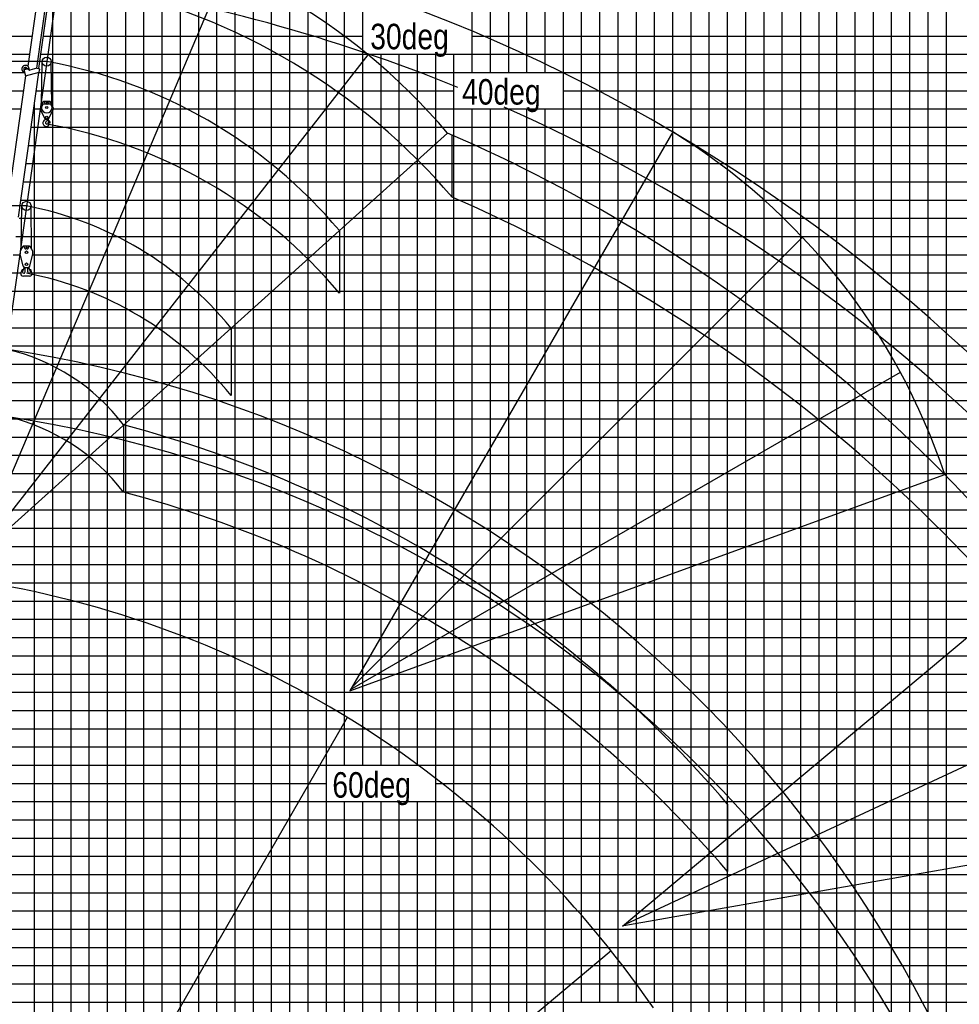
# Model space of a CAD drawing. Extents: x -390590 to 48051, y -92424 to 51651.
# Tile 9 of 37: x -364625 to -313100, y -42350 to 11668. Entities that reach past the tile are written whole.
import ezdxf

# ---------------------------------------------------------------- set-up
doc = ezdxf.new("R2010")
doc.units = 0
doc.layers.get('0').update_dxf_attribs({"linetype": 'CONTINUOUS'})

msp = doc.modelspace()

# ---------------------------------------------------------------- linework, layer by layer
at = {"color": 252, "linetype": 'Continuous'}
for p, q in [((-357809.592897, -78228.802241), (-357809.592897, 31771.197759)), ((-356809.592897, -78228.802241), (-356809.592897, 31771.197759)), ((-355809.592897, -78228.802241), (-355809.592897, 31771.197759)), ((-354809.592897, -78228.802241), (-354809.592897, 31771.197759)), ((-347809.592897, -78228.802241), (-347809.592897, 31771.197759)), ((-346809.592897, -29228.802241), (-346809.592897, 31771.197759)), ((-345809.592897, -29228.802241), (-345809.592897, 31771.197759)), ((-339809.592897, 8771.197759), (-339809.592897, 31771.197759)), ((-337809.592897, 8771.197759), (-337809.592897, 31771.197759)), ((-336809.592897, 8771.197759), (-336809.592897, 31771.197759)), ((-335809.592897, 8771.197759), (-335809.592897, 31771.197759)), ((-334809.592897, -78228.802241), (-334809.592897, 31771.197759)), ((-332809.592897, -42228.802241), (-332809.592897, 31771.197759)), ((-331809.592897, -42228.802241), (-331809.592897, 31771.197759)), ((-330809.592897, -42228.802241), (-330809.592897, 31771.197759)), ((-329809.592897, -42228.802241), (-329809.592897, 31771.197759)), ((-327809.592897, -78228.802241), (-327809.592897, 31771.197759)), ((-326809.592897, -78228.802241), (-326809.592897, 31771.197759)), ((-325809.592897, -78228.802241), (-325809.592897, 31771.197759)), ((-324809.592897, -58228.802241), (-324809.592897, 31771.197759)), ((-322809.592897, -58228.802241), (-322809.592897, 31771.197759)), ((-321809.592897, 31771.197759), (-321809.592897, -58228.802241)), ((-320809.592897, 31771.197759), (-320809.592897, -58228.802241)), ((-319809.592897, -78228.802241), (-319809.592897, 31771.197759)), ((-317809.592897, -78228.802241), (-317809.592897, 31771.197759)), ((-316809.592897, -78228.802241), (-316809.592897, 31771.197759)), ((-315809.592897, -78228.802241), (-315809.592897, 31771.197759)), ((-314809.592897, -78228.802241), (-314809.592897, 31771.197759)), ((-360809.592897, -78228.802241), (-360809.592897, 17771.197759)), ((-359809.592897, -78228.802241), (-359809.592897, 17771.197759)), ((-352809.592897, -78228.802241), (-352809.592897, 16771.197759)), ((-351809.592897, -78228.802241), (-351809.592897, 16771.197759)), ((-350809.592897, -78228.802241), (-350809.592897, 16771.197759)), ((-349809.592897, -78228.802241), (-349809.592897, 16771.197759)), ((-362809.592897, 6876.62232), (-362809.592897, 14565.021066)), ((-361809.592897, -78228.802241), (-361809.592897, 13650.109324)), ((-373809.592897, 10771.197759), (-363954.032271, 10771.197759)), ((-363342.690051, 10771.197759), (-345809.592897, 10771.197759)), ((-339809.592897, 10771.197759), (-283809.592897, 10771.197759)), ((-373809.592897, 9771.197759), (-364094.549399, 9771.197759)), ((-363483.207179, 9771.197759), (-283809.592897, 9771.197759)), ((-344809.592897, -29228.802241), (-344809.592897, 9771.197759)), ((-342809.592897, -29228.802241), (-342809.592897, 9771.197759)), ((-341809.592897, -78228.802241), (-341809.592897, 9771.197759)), ((-340809.592897, -78228.802241), (-340809.592897, 9771.197759)), ((-373809.592897, 8771.197759), (-364375.543604, 8771.197759)), ((-363569.720557, 8771.197759), (-283809.592897, 8771.197759)), ((-373809.592897, 7771.197759), (-364423.710613, 7771.197759)), ((-363710.261399, 7771.197759), (-340809.592897, 7771.197759)), ((-334809.592897, 7771.197759), (-283809.592897, 7771.197759)), ((-362809.592897, -78228.802241), (-362809.592897, 6716.613658)), ((-339809.592897, -78228.802241), (-339809.592897, 6771.197759)), ((-337809.592897, -78228.802241), (-337809.592897, 6771.197759)), ((-336809.592897, -78228.802241), (-336809.592897, 6771.197759)), ((-335809.592897, -78228.802241), (-335809.592897, 6771.197759)), ((-363991.343082, 5771.197759), (-283809.592897, 5771.197759)), ((-364131.883923, 4771.197759), (-283809.592897, 4771.197759)), ((-364272.424765, 3771.197759), (-283809.592897, 3771.197759)), ((-364412.965606, 2771.197759), (-283809.592897, 2771.197759)), ((-364648.714481, 771.197759), (-283809.592897, 771.197759)), ((-364834.588131, -228.802241), (-283809.592897, -228.802241)), ((-364974.047251, -1228.802241), (-364590.611842, -1228.802241)), ((-363916.249443, -1228.802241), (-283809.592897, -1228.802241)), ((-365114.588093, -2228.802241), (-364558.997559, -2228.802241)), ((-363947.862493, -2228.802241), (-283809.592897, -2228.802241)), ((-365395.669776, -4228.802241), (-283809.592897, -4228.802241)), ((-365536.210617, -5228.802241), (-283809.592897, -5228.802241)), ((-365676.751459, -6228.802241), (-283809.592897, -6228.802241)), ((-365779.045853, -7228.802241), (-283809.592897, -7228.802241)), ((-365054.505107, -9228.802241), (-283809.592897, -9228.802241)), ((-365092.529223, -10228.802241), (-283809.592897, -10228.802241)), ((-366341.209219, -11228.802241), (-283809.592897, -11228.802241)), ((-366390.636597, -12228.802241), (-283809.592897, -12228.802241)), ((-366357.51707, -14228.802241), (-283809.592897, -14228.802241)), ((-366368.248319, -15228.802241), (-283809.592897, -15228.802241)), ((-366337.832435, -16228.802241), (-283809.592897, -16228.802241)), ((-366348.559401, -17228.802241), (-283809.592897, -17228.802241)), ((-366250.029978, -19228.802241), (-283809.592897, -19228.802241)), ((-367177.226734, -20228.802241), (-283809.592897, -20228.802241)), ((-366299.677207, -21228.802241), (-283809.592897, -21228.802241)), ((-366184.865892, -22228.802241), (-283809.592897, -22228.802241)), ((-367546.513269, -24228.802241), (-283809.592897, -24228.802241)), ((-367833.479102, -25228.802241), (-283809.592897, -25228.802241)), ((-367974.019937, -26228.802241), (-283809.592897, -26228.802241)), ((-368114.560771, -27228.802241), (-283809.592897, -27228.802241)), ((-368395.642441, -29228.802241), (-283809.592897, -29228.802241)), ((-368536.183275, -30228.802241), (-347809.592897, -30228.802241)), ((-341809.592897, -30228.802241), (-283809.592897, -30228.802241)), ((-368676.72411, -31228.802241), (-283809.592897, -31228.802241)), ((-346809.592897, -78228.802241), (-346809.592897, -31228.802241)), ((-345809.592897, -78228.802241), (-345809.592897, -31228.802241)), ((-344809.592897, -78228.802241), (-344809.592897, -31228.802241)), ((-342809.592897, -78228.802241), (-342809.592897, -31228.802241)), ((-368817.264945, -32228.802241), (-283809.592897, -32228.802241)), ((-369041.795281, -34228.802241), (-283809.592897, -34228.802241)), ((-369182.336115, -35228.802241), (-283809.592897, -35228.802241)), ((-369322.87695, -36228.802241), (-283809.592897, -36228.802241)), ((-369463.417785, -37228.802241), (-283809.592897, -37228.802241)), ((-369744.499454, -39228.802241), (-283809.592897, -39228.802241)), ((-369885.040289, -40228.802241), (-283809.592897, -40228.802241)), ((-370025.581123, -41228.802241), (-283809.592897, -41228.802241)), ((-370166.121958, -42228.802241), (-283809.592897, -42228.802241))]:
    msp.add_line(p, q, dxfattribs=at)
at = {"color": 14, "linetype": 'Continuous'}
for p, q in [((-353809.592897, -78228.802241), (-353809.592897, 31771.197759)), ((-338809.592897, 8771.197759), (-338809.592897, 31771.197759)), ((-333809.592897, -42228.802241), (-333809.592897, 31771.197759)), ((-328809.592897, -78228.802241), (-328809.592897, 31771.197759)), ((-323809.592897, -58228.802241), (-323809.592897, 31771.197759)), ((-318809.592897, -78228.802241), (-318809.592897, 31771.197759)), ((-313809.592897, -78228.802241), (-313809.592897, 31771.197759)), ((-358809.592897, -78228.802241), (-358809.592897, 17771.197759)), ((-348809.592897, -78228.802241), (-348809.592897, 16771.197759)), ((-343809.592897, -29228.802241), (-343809.592897, 9771.197759)), ((-363809.592897, -78228.802241), (-363809.592897, 7064.41746)), ((-373809.592897, 6771.197759), (-364564.227741, 6771.197759)), ((-363850.80224, 6771.197759), (-363491.159667, 6771.197759)), ((-362791.159819, 6771.197759), (-283809.592897, 6771.197759)), ((-338809.592897, -78228.802241), (-338809.592897, 6771.197759)), ((-364553.506448, 1771.197759), (-283809.592897, 1771.197759)), ((-365255.128934, -3228.802241), (-283809.592897, -3228.802241)), ((-365919.586695, -8228.802241), (-283809.592897, -8228.802241)), ((-366302.747234, -13228.802241), (-283809.592897, -13228.802241)), ((-366359.286366, -18228.802241), (-283809.592897, -18228.802241)), ((-367598.849238, -23228.802241), (-283809.592897, -23228.802241)), ((-368255.101606, -28228.802241), (-283809.592897, -28228.802241)), ((-343809.592897, -78228.802241), (-343809.592897, -31228.802241)), ((-368897.399318, -33228.802241), (-283809.592897, -33228.802241)), ((-369603.958619, -38228.802241), (-283809.592897, -38228.802241))]:
    msp.add_line(p, q, dxfattribs=at)
at = {"color": 151, "linetype": 'Continuous'}
for p, q in [((-362028.883999, 17281.727675), (-366957.294112, -17785.732421)), ((-366926.455912, -17566.307225), (-353274.556585, 14595.552101)), ((-366944.548137, -17695.040095), (-345513.759041, 9735.11908)), ((-363425.966675, 7012.344496), (-363390.879155, 9371.20976)), ((-362855.833004, 6981.433097), (-362891.433975, 9371.215357)), ((-366957.294112, -17785.732421), (-341156.94959, 5445.002131)), ((-328817.33439, 5507.535545), (-346523.378441, -25160.232353)), ((-340906.961394, 1925.792281), (-340906.961394, 5342.883541)), ((-364537.798673, -901.102616), (-364505.05563, 1456.758951)), ((-363968.65676, -925.325065), (-364003.732923, 1456.941167)), ((-347096.170552, 97.303557), (-347096.170552, -3328.849085)), ((-346412.587635, -24968.337047), (-321706.722435, -262.471847)), ((-346477.586636, -25080.918619), (-316331.78651, -7676.232801)), ((-346523.378441, -25160.232353), (-313899.329225, -13286.049517)), ((-304440.245748, -15327.543616), (-331567.479059, -38089.995081)), ((-331397.737695, -37947.565166), (-299731.91492, -23181.549504)), ((-346658.855432, -26617.320562), (-372071.511871, -70633.332671)), ((-325809.592897, -31370.064597), (-325809.592897, -35062.700567)), ((-331497.321942, -38031.126271), (-297216.782878, -31986.54232)), ((-332193.139305, -39412.87426), (-371047.185755, -72015.290306))]:
    msp.add_line(p, q, dxfattribs=at)
at = {"color": 15, "linetype": 'Continuous'}
for p, q in [((-363077.317846, 17010.397484), (-364185.547572, 9123.602882)), ((-362578.907316, 16960.538578), (-363697.533566, 8999.756377)), ((-362475.032668, 16945.942411), (-363593.377119, 8987.165653)), ((-364685.551915, 831.645487), (-363568.612202, 8779.084115)), ((-364393.749048, 8940.502433), (-364309.321952, 8585.25428)), ((-364309.05595, 8585.311631), (-363551.409209, 8783.574859)), ((-364247.366265, 9029.285802), (-364113.307679, 8913.285537)), ((-363692.383725, 9001.104886), (-364068.022007, 8902.742334)), ((-363692.371056, 9001.078345), (-363548.804868, 8980.901432)), ((-363551.453456, 8783.549129), (-363527.679172, 8952.711939)), ((-363527.651398, 8952.738902), (-363548.835453, 8980.881471)), ((-364309.323883, 8585.238953), (-365424.742851, 647.281602))]:
    msp.add_line(p, q, dxfattribs=at)
at = {"color": 7, "linetype": 'Continuous'}
for p, q in [((-363141.156524, 9367.495199), (-390590.122312, 9367.495199)), ((-364253.429048, 1453.264675), (-390590.122312, 1453.264675))]:
    msp.add_line(p, q, dxfattribs=at)
at = {"color": 224, "linetype": 'Continuous'}
for p, q in [((-363388.46794, 7097.341612), (-363489.37797, 6868.612155)), ((-363349.0551, 7156.948857), (-363488.608548, 6840.627634)), ((-363388.46794, 7097.341612), (-363377.489372, 7092.498128)), ((-362917.832793, 7034.836214), (-363364.486693, 7034.836214)), ((-362960.714262, 7174.836214), (-363321.605528, 7174.836214)), ((-363261.159666, 7119.836214), (-363261.159666, 7174.836214)), ((-363101.159972, 7039.833772), (-363181.159514, 7039.833772)), ((-363021.159972, 7174.836214), (-363021.159972, 7119.836214)), ((-362793.712795, 6840.627415), (-362933.266193, 7156.948527)), ((-363491.159666, 6828.513093), (-363491.159666, 6761.691804)), ((-363489.37797, 6868.612155), (-363478.399403, 6863.768671)), ((-363229.341634, 6211.81335), (-363488.180922, 6748.663186)), ((-363052.978185, 6211.816063), (-362794.140064, 6748.663881)), ((-362791.159819, 6828.513093), (-362791.159819, 6761.691804)), ((-363080.000609, 6194.841218), (-363202.319334, 6194.841218)), ((-363152.239091, 6099.261336), (-363190.657983, 6060.842444)), ((-363087.379422, 6194.842121), (-363053.568976, 6058.148478)), ((-363062.50122, 6200.473227), (-363042.482856, 6055.158587)), ((-363042.482856, 6055.158587), (-363048.032254, 6054.394109)), ((-364476.694981, -797.990221), (-364604.145549, -1013.062986)), ((-364604.145549, -1013.062986), (-364593.821841, -1019.180741)), ((-364603.430178, -1040.874595), (-364603.430178, -1173.028159)), ((-364452.144978, -780.099673), (-364600.636101, -1030.678365)), ((-364476.694981, -797.990221), (-364466.371273, -804.107976)), ((-364080.524798, -765.39376), (-364426.336474, -765.39376)), ((-364373.430483, -820.39376), (-364373.430483, -765.39376)), ((-364213.430765, -900.393638), (-364293.430262, -900.393638)), ((-364133.430788, -765.39376), (-364133.430788, -820.39376)), ((-363906.225012, -1030.678699), (-364054.716073, -780.100113)), ((-363903.430849, -1173.028159), (-363903.430849, -1040.874595)), ((-364441.829259, -1848.727889), (-364602.877428, -1177.695777)), ((-364065.032327, -1848.728474), (-363903.983822, -1177.695691)), ((-364507.151547, -2071.491618), (-364556.033991, -2218.665875)), ((-364458.910953, -2084.267586), (-364471.974457, -2149.683473)), ((-364378.200516, -1919.574023), (-364459.140316, -2083.931249)), ((-364453.755761, -2086.582942), (-364459.139221, -2083.931789)), ((-364372.429514, -1921.438229), (-364453.756856, -2086.582402)), ((-364395.839591, -1975.769316), (-364398.531376, -1974.443712)), ((-364395.841283, -1975.768888), (-364347.669716, -1925.305649)), ((-364344.591135, -1925.391196), (-364162.27038, -1925.391196)), ((-364323.428301, -2164.371177), (-364323.428301, -1925.372642)), ((-364183.430773, -2164.371177), (-364183.430773, -1925.372642)), ((-364159.191825, -1925.305464), (-364111.020258, -1975.768703)), ((-364053.10406, -2086.582076), (-364134.431402, -1921.437902)), ((-364047.720819, -2083.93103), (-364128.660619, -1919.573804)), ((-364108.321905, -1974.444523), (-364111.013689, -1975.770127)), ((-364047.71417, -2083.932927), (-364053.097411, -2086.583972)), ((-364034.882872, -2149.684228), (-364047.946423, -2084.268102)), ((-363950.823312, -2218.66721), (-363999.705987, -2071.492259)), ((-364088.432024, -2409.371177), (-364418.428026, -2409.371177))]:
    msp.add_line(p, q, dxfattribs=at)
at = {"color": 220, "linetype": 'Continuous'}
for p, q in [((-353035.390081, -5250.393727), (-353035.390081, -8943.029518)), ((-358933.879079, -10561.417329), (-358933.879079, -14254.05312))]:
    msp.add_line(p, q, dxfattribs=at)
at = {"color": 25, "linetype": 'Continuous'}
for centre in [(-363141.156524, 9367.495199), (-364253.429048, 1453.264675)]:
    msp.add_circle(centre, 249.750257, dxfattribs=at)
at = {"color": 15, "linetype": 'Continuous'}
msp.add_circle((-364306.10806, 8961.303724), 34.964941, dxfattribs=at)
at = {"color": 224, "linetype": 'Continuous'}
for centre, radius in [((-363261.159666, 7182.83426), 7.999998), ((-363141.159972, 7119.836214), 22.999945), ((-363021.159972, 7182.83426), 7.999998), ((-363141.159819, 6849.838777), 59.999981), ((-363141.159819, 6304.838777), 64.999977), ((-364373.430483, -757.393516), 7.999995), ((-364253.430514, -1090.393638), 69.999954), ((-364253.430758, -820.39376), 22.999933), ((-364133.430788, -757.393516), 7.999995), ((-364253.430514, -1750.372397), 69.999878)]:
    msp.add_circle(centre, radius, dxfattribs=at)
at = {"color": 151, "linetype": 'Continuous'}
for centre, radius, start, end in [((-375709.592897, -74034.673849), 92335.513121, 27.503494, 81.479514), ((-367853.484871, -17309.219342), 35077.907447, 40.441905, 80.441905), ((-367603.496675, -20828.429191), 35077.907447, 40.441905, 77.803354), ((-367853.484871, -17309.219342), 27089.72383, 39.982288, 79.982287), ((-367853.480767, -20735.371984), 27089.723116, 39.9823, 79.982296), ((-375709.592896, -74034.67385), 86665.472094, 33.939578, 66.5037), ((-347175.807102, -24382.698152), 35077.907447, 18.441905, 58.441905), ((-367853.484871, -17309.219342), 19104.743087, 39.138371, 79.13837), ((-367853.404484, -21001.861612), 19104.734302, 39.13872, 79.13861), ((-367853.484871, -17309.219342), 11184.462414, 37.107997, 77.107997), ((-375709.592896, -74034.67385), 68415.626914, 12.082621, 81.29753), ((-367853.484871, -21001.855133), 11184.462414, 37.107997, 77.107997), ((-375709.592896, -74034.67385), 65652.714206, 40.530515, 75.195481), ((-375709.592897, -74034.67385), 55608.908819, 34.495654, 80.505846)]:
    msp.add_arc(centre, radius, start, end, dxfattribs=at)
at = {"color": 251, "linetype": 'Continuous'}
for centre, radius, start, end in [((-375459.565335, -77546.146654), 92327.855644, 67.818632, 81.478827), ((-375459.565335, -77546.146654), 92327.855644, 27.828584, 66.102499), ((-375459.565335, -77546.146654), 86658.360919, 34.227603, 66.501685), ((-375709.592897, -77727.30964), 68415.626915, 12.082621, 81.29753), ((-375709.592897, -77727.30964), 65652.71409, 40.530515, 75.195481)]:
    msp.add_arc(centre, radius, start, end, dxfattribs=at)
at = {"color": 15, "linetype": 'Continuous'}
for centre, radius, start, end in [((-364306.243179, 8961.254944), 202.29751, 345.301844, 256.974393), ((-364306.10806, 8961.303724), 89.909978, 82, 194.51831), ((-364306.10806, 8961.303724), 89.909978, 49.130217, 81.999652), ((-364080.506995, 8951.079572), 49.949956, 229.143329, 284.689132)]:
    msp.add_arc(centre, radius, start, end, dxfattribs=at)
at = {"color": 224, "linetype": 'Continuous'}
for centre, radius, start, end in [((-363141.159819, 6849.838777), 289.99939, 140.3623, 39.637756), ((-363321.605528, 7144.836214), 29.999962, 90.000125, 156.194105), ((-363181.159514, 7119.836214), 79.999931, 179.999964, 269.999973), ((-363101.159972, 7119.836214), 79.999931, 269.999997, 0.000036), ((-362960.714262, 7144.836214), 29.999962, 23.805977, 90.000016), ((-363461.159819, 6828.513093), 29.999962, 156.194023, 180.000019), ((-363461.159819, 6761.691804), 29.999962, 180.000091, 205.740888), ((-362821.159819, 6761.691804), 29.999962, 334.259112, 359.999909), ((-362821.159819, 6828.513093), 29.999962, 359.999981, 23.805977), ((-363160.159758, 6006.345125), 190.999756, 112.319544, 269.999919), ((-363259.659727, 6248.713289), 70.999901, 292.319457, 312.480369), ((-363202.319334, 6224.841218), 29.999962, 205.740792, 269.999875), ((-363141.159819, 6011.345125), 69.999901, 135, 341.074813), ((-363160.159758, 5991.345369), 175.999756, 270.000038, 356.348436), ((-363293.659666, 6240.678621), 199.999695, 314.999944, 342.50703), ((-363081.926421, 6173.947664), 21.99995, 120.000072, 162.50703), ((-363080.000609, 6224.841218), 29.999962, 269.99982, 334.259112), ((-362791.16104, 5891.342927), 299.999237, 138.000202, 161.074876), ((-363048.715361, 6059.350496), 4.999994, 193.892969, 277.843609), ((-362993.29727, 6073.344636), 27.999945, 339.975397, 138.000202), ((-362685.126494, 5961.029939), 299.999237, 159.97527, 176.348436), ((-364583.430178, -1040.874595), 19.99995, 149.34934, 180.000019), ((-364426.336474, -795.39376), 29.999947, 90.000125, 149.349367), ((-364293.430262, -820.39376), 79.999908, 179.999964, 269.999973), ((-364213.430765, -820.39376), 79.999908, 269.999997, 0.000036), ((-364080.524798, -795.39376), 29.999947, 30.650648, 89.999907), ((-363923.430849, -1040.874595), 19.99995, 359.999981, 30.650703), ((-364583.430178, -1173.028159), 19.99995, 180.000022, 193.495793), ((-363923.430849, -1173.028159), 19.99995, 346.504111, 359.999855), ((-364483.426791, -2079.371665), 24.999949, 348.706728, 161.626646), ((-364398.428042, -2164.371177), 74.999939, 168.706656, 359.999901), ((-364344.591135, -1825.391196), 99.999901, 193.495766, 269.999929), ((-364108.432009, -2164.371177), 74.999939, 180.000132, 11.293398), ((-364162.27038, -1825.391196), 99.999901, 270.000038, 346.504221), ((-364023.43204, -2079.371665), 24.999949, 18.373463, 191.293327), ((-364418.428026, -2264.371177), 144.999802, 161.626646, 269.999973), ((-364088.432024, -2264.371177), 144.999802, 270.000052, 18.373409)]:
    msp.add_arc(centre, radius, start, end, dxfattribs=at)
at = {"color": 20, "linetype": 'Continuous'}
msp.add_point((-364253.429048, 1453.264675), dxfattribs=at)

# ---------------------------------------------------------------- texts
at = {"color": 7, "linetype": 'Continuous', "char_height": 1400, "attachment_point": 1}
for s, insert in [('\\W0.827255;\\A1;30deg', (-345401.147976, 11444.190307)), ('\\W0.827255;\\A1;40deg', (-340366.230415, 8409.363704)), ('\\W0.827255;\\A1;60deg', (-347480.045307, -29613.214371))]:
    msp.add_mtext(s, dxfattribs=dict(at, insert=insert))

doc.saveas('drawing.dxf')
